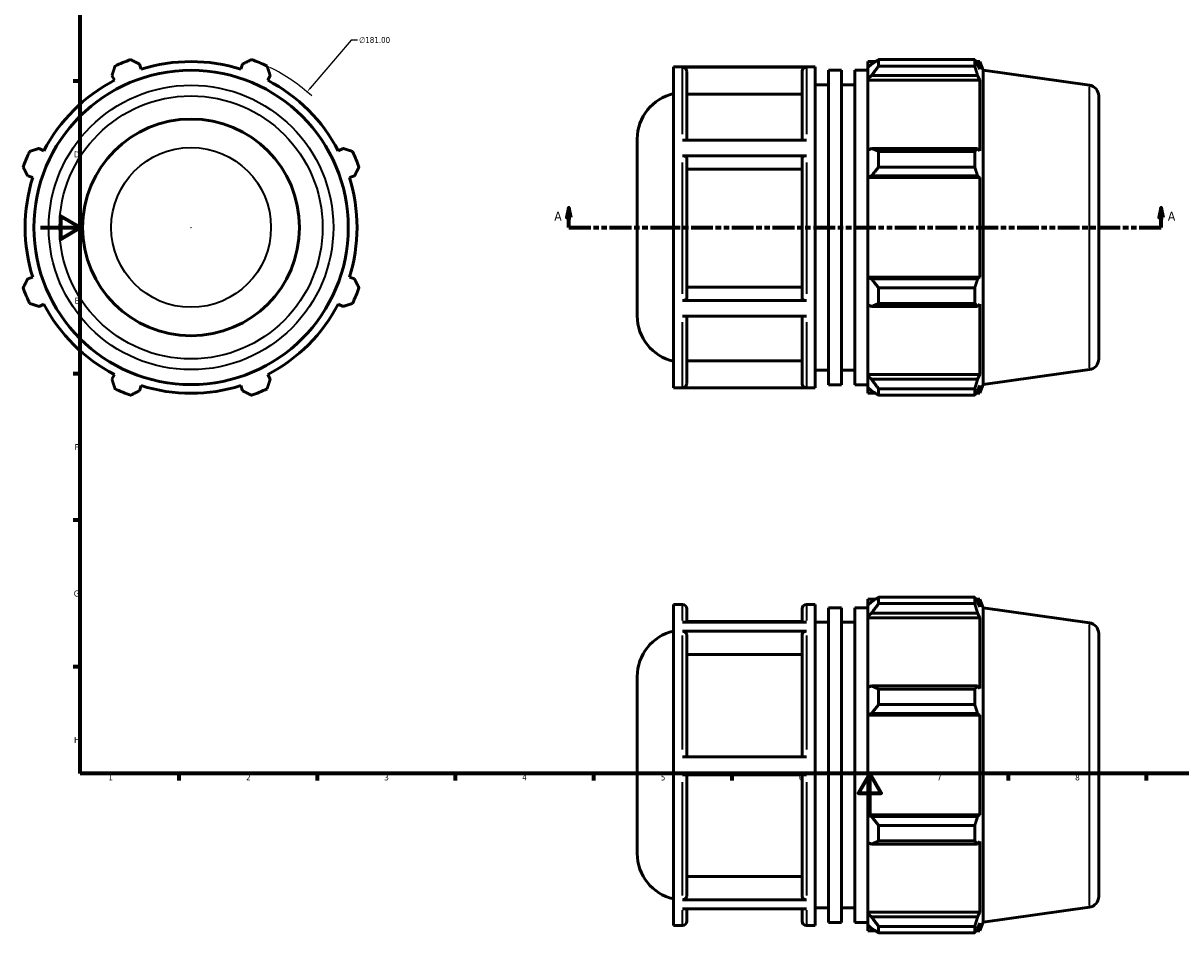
# Model space of a CAD drawing. Header units: millimetres. Extents: x -37 to 910, y -61 to 719.
# Tile 1 of 3: x -9 to 578, y -61 to 401. Entities that reach past the tile are written whole.
import ezdxf

# ---------------------------------------------------------------- set-up
doc = ezdxf.new("R2010")
doc.units = ezdxf.units.MM
doc.linetypes.add('DOUBLE_DASH_CHAIN', pattern=[1.2403, 0.6614, -0.0827, 0.1654, -0.0827, 0.1654, -0.0827])
for name, color, linetype, lineweight in [('Border (ANSI)', 7, 'Continuous', 70), ('Dimension (ANSI)', 7, 'Continuous', 25), ('Section Line (ANSI)', 7, 'DOUBLE_DASH_CHAIN', 70), ('Visible (ANSI)', 7, 'Continuous', 50), ('Visible Narrow (ANSI)', 7, 'Continuous', 35)]:
    doc.layers.add(name, color=color, linetype=linetype, lineweight=lineweight)
doc.styles.add('Label Text (ANSI)', font='tahoma.ttf')
doc.styles.add('Note Text (ANSI)', font='tahoma.ttf')
doc.dimstyles.new('Default - mm (ANSI)', dxfattribs={"dimtxt": 3.048, "dimasz": 2.5, "dimexe": 3.175, "dimexo": 1.6002, "dimgap": 0.8, "dimtad": 0, "dimtoh": 1, "dimrnd": 1e-08, "dimzin": 4, "dimdsep": 46, "dimtxsty": 'Note Text (ANSI)', "dimcen": 0.09, "dimdle": 10, "dimclrd": 256, "dimclre": 256, "dimclrt": 256, "dimadec": 1, "dimazin": 1, "dimtfac": 1, "dimtofl": 0, "dimtmove": 0, "dimatfit": 3, "dimfxl": 1, "dimtolj": 1, "dimtzin": 4, "dimlwd": -1, "dimlwe": -1, "dimarcsym": 0})

# ---------------------------------------------------------------- blocks, each defined once
blk = doc.blocks.new('Borders Default Border')
at = {"layer": 'Border (ANSI)'}
for p, q in [((20, 371.25), (16.55, 371.25)), ((20, 222.75), (16.55, 222.75)), ((20, 148.5), (16.55, 148.5)), ((20, 74.25), (16.55, 74.25)), ((70.08, 20), (70.08, 16.55)), ((140.17, 20), (140.17, 16.55)), ((210.25, 20), (210.25, 16.55)), ((280.33, 20), (280.33, 16.55)), ((350.42, 20), (350.42, 16.55)), ((490.58, 20), (490.58, 16.55)), ((560.67, 20), (560.67, 16.55))]:
    blk.add_line(p, q, dxfattribs=at)
at = {"layer": 'Border (ANSI)', "flags": 128}
for points in [[(20, 20), (20, 574), (821, 574), (821, 20), (20, 20)], [(0, 297), (20, 297), (10, 302.77), (10, 291.23), (20, 297)], [(420.5, 0), (420.5, 20), (414.73, 10), (426.27, 10), (420.5, 20)]]:
    blk.add_lwpolyline(points, dxfattribs=at)
at = {"layer": 'Border (ANSI)', "char_height": 3.05, "attachment_point": 7, "style": 'Note Text (ANSI)'}
for s, insert in [('D', (16.96, 332.6)), ('E', (17.21, 258.35)), ('F', (17.29, 184.1)), ('G', (16.81, 109.79)), ('H', (16.97, 35.6)), ('1', (34.35, 16.55)), ('2', (104.2, 16.55)), ('3', (174.26, 16.49)), ('4', (244.23, 16.55)), ('5', (314.48, 16.49)), ('6', (384.49, 16.49)), ('7', (454.6, 16.55)), ('8', (524.63, 16.48))]:
    blk.add_mtext(s, dxfattribs=dict(at, insert=insert))
blk = doc.blocks.new('2dTransSection0')
at = {"layer": 'Section Line (ANSI)', "linetype": 'Continuous'}
for p, q in [((267.88, 307.11), (266.88, 302.11)), ((267.88, 302.11), (267.88, 307.11)), ((268.88, 302.11), (267.88, 307.11)), ((568.18, 307.11), (567.18, 302.11)), ((568.18, 302.11), (568.18, 307.11)), ((569.18, 302.11), (568.18, 307.11)), ((266.88, 302.11), (268.88, 302.11)), ((267.88, 297.11), (267.88, 302.11)), ((567.18, 302.11), (569.18, 302.11)), ((568.18, 297.11), (568.18, 302.11)), ((267.88, 297.11), (278.94, 297.11)), ((557.12, 297.11), (568.18, 297.11))]:
    blk.add_line(p, q, dxfattribs=at)
at = {"layer": 'Section Line (ANSI)', "linetype": 'DOUBLE_DASH_CHAIN', "ltscale": 16.657326}
blk.add_line((267.88, 297.11), (568.18, 297.11), dxfattribs=at)
at = {"layer": 'Section Line (ANSI)', "linetype": 'Continuous', "flags": 128}
for points in [[(268.88, 302.11), (267.88, 307.11), (266.88, 302.11), (268.88, 302.11)], [(569.18, 302.11), (568.18, 307.11), (567.18, 302.11), (569.18, 302.11)]]:
    blk.add_lwpolyline(points, dxfattribs=at)
at = {"layer": 'Section Line (ANSI)'}
for points in [[(268.88, 302.11), (267.88, 307.11), (266.88, 302.11), (268.88, 302.11)], [(569.18, 302.11), (568.18, 307.11), (567.18, 302.11), (569.18, 302.11)]]:
    blk.add_solid(points, dxfattribs=at)
at = {"layer": 'Section Line (ANSI)', "char_height": 4.57, "attachment_point": 7, "style": 'Label Text (ANSI)'}
for insert in [(260.52, 300.61), (571.65, 300.61)]:
    blk.add_mtext('A', dxfattribs=dict(at, insert=insert))
blk = doc.blocks.new('*D10')
at = {"layer": 'Defpoints', "color": 0, "transparency": 16777216}
for p in [(135.08, 365.9), (17.48, 228.31)]:
    blk.add_point(p, dxfattribs=at)
at = {"layer": 'Dimension (ANSI)', "transparency": 16777216}
for p, q in [((157.48, 392.11), (136.7, 367.81)), ((160.7, 392.11), (157.48, 392.11)), ((76.19, 297.11), (76.37, 297.11)), ((76.28, 297.02), (76.28, 297.2))]:
    blk.add_line(p, q, dxfattribs=at)
blk.add_arc((76.28, 297.11), 90.5, 47.47045, 63.77889, dxfattribs=at)
blk.add_solid([(136.39, 368.08), (137.02, 367.53), (135.08, 365.9)], dxfattribs=at)
at = {"layer": 'Dimension (ANSI)', "transparency": 16777216, "insert": (161.5, 393.75), "char_height": 3.048, "attachment_point": 1, "style": 'Note Text (ANSI)'}
blk.add_mtext('\\A1;∅181.00', dxfattribs=at)

msp = doc.modelspace()

# ---------------------------------------------------------------- linework, layer by layer
at = {"layer": 'Visible (ANSI)'}
for p, q in [((424.961, 382.262), (424.961, 378.99)), ((424.961, 382.262), (473.676, 382.262)), ((473.676, 378.99), (473.676, 382.262)), ((50.972, 377.378), (50.155, 379.967)), ((102.406, 379.967), (101.59, 377.378)), ((320.917, 215.658), (320.917, 378.558)), ((320.917, 378.558), (392.788, 378.558)), ((388.303, 378.408), (325.403, 378.408)), ((327.603, 376.203), (327.603, 341.331)), ((386.103, 341.331), (386.103, 376.203)), ((392.788, 215.658), (392.788, 378.558)), ((399.474, 217.287), (399.474, 376.929)), ((399.474, 376.929), (406.16, 376.929)), ((406.16, 217.287), (406.16, 376.929)), ((412.846, 217.287), (412.846, 376.929)), ((412.846, 376.929), (419.531, 376.929)), ((419.531, 381.273), (419.531, 378.241)), ((419.531, 381.273), (423.384, 381.273)), ((421.341, 379.967), (419.531, 378.241)), ((419.531, 372.566), (419.531, 378.241)), ((473.676, 378.99), (424.961, 378.99)), ((474.314, 381.273), (476.236, 381.273)), ((476.236, 377.378), (475.139, 379.967)), ((478.031, 376.83), (476.236, 381.273)), ((476.236, 377.378), (476.236, 381.273)), ((478.031, 217.387), (478.031, 376.83)), ((531.797, 369.274), (478.031, 376.83)), ((36.164, 374.172), (37.418, 371.763)), ((115.144, 371.763), (116.397, 374.172)), ((419.531, 372.566), (421.341, 374.172)), ((419.531, 371.763), (419.531, 372.566)), ((419.531, 371.763), (419.531, 336.389)), ((419.531, 371.763), (476.236, 371.763)), ((421.341, 374.172), (475.139, 374.172)), ((475.139, 374.172), (476.236, 371.763)), ((476.236, 335.971), (476.236, 371.763)), ((386.103, 364.802), (327.603, 364.802)), ((392.788, 369.508), (399.474, 369.508)), ((406.16, 369.508), (412.846, 369.508)), ((536.531, 363.827), (536.531, 230.389)), ((302.531, 252.194), (302.531, 342.022)), ((325.403, 341.331), (388.303, 341.331)), ((1.625, 335.971), (-0.783, 337.225)), ((153.344, 337.225), (150.936, 335.971)), ((421.341, 337.225), (419.531, 336.389)), ((419.531, 322.689), (419.531, 336.389)), ((475.139, 337.225), (421.341, 337.225)), ((424.961, 335.653), (424.961, 327.752)), ((424.961, 335.653), (473.676, 335.653)), ((473.676, 327.752), (473.676, 335.653)), ((476.236, 335.971), (475.139, 337.225)), ((388.303, 333.47), (325.403, 333.47)), ((327.603, 332.368), (327.603, 261.086)), ((386.103, 261.086), (386.103, 332.368)), ((-6.578, 323.233), (-3.989, 322.417)), ((156.55, 322.417), (159.14, 323.233)), ((386.103, 326.667), (327.603, 326.667)), ((419.531, 322.689), (421.341, 323.233)), ((421.341, 323.233), (475.139, 323.233)), ((473.676, 327.752), (424.961, 327.752)), ((475.139, 323.233), (476.236, 322.417)), ((419.531, 322.417), (419.531, 322.689)), ((419.531, 322.417), (419.531, 271.799)), ((419.531, 322.417), (476.236, 322.417)), ((476.236, 271.799), (476.236, 322.417)), ((-3.989, 271.799), (-6.578, 270.983)), ((159.14, 270.983), (156.55, 271.799)), ((419.531, 271.527), (419.531, 271.799)), ((419.531, 271.799), (476.236, 271.799)), ((421.341, 270.983), (419.531, 271.527)), ((419.531, 257.827), (419.531, 271.527)), ((475.139, 270.983), (421.341, 270.983)), ((476.236, 271.799), (475.139, 270.983)), ((327.603, 266.782), (386.103, 266.782)), ((424.961, 266.464), (424.961, 258.564)), ((424.961, 266.464), (473.676, 266.464)), ((473.676, 258.564), (473.676, 266.464)), ((325.403, 259.984), (388.303, 259.984)), ((473.676, 258.564), (424.961, 258.564)), ((-0.783, 256.991), (1.625, 258.245)), ((150.936, 258.245), (153.344, 256.991)), ((419.531, 257.827), (421.341, 256.991)), ((419.531, 257.827), (419.531, 222.453)), ((421.341, 256.991), (475.139, 256.991)), ((475.139, 256.991), (476.236, 258.245)), ((476.236, 222.453), (476.236, 258.245)), ((388.303, 252.171), (325.403, 252.171)), ((327.603, 252.171), (327.603, 217.964)), ((386.103, 217.964), (386.103, 252.171)), ((327.603, 229.357), (386.103, 229.357)), ((392.788, 224.708), (399.474, 224.708)), ((406.16, 224.708), (412.846, 224.708)), ((531.797, 224.943), (478.031, 217.387)), ((37.418, 222.453), (36.164, 220.045)), ((116.397, 220.045), (115.144, 222.453)), ((399.474, 217.287), (406.16, 217.287)), ((412.846, 217.287), (419.531, 217.287)), ((419.531, 221.65), (419.531, 222.453)), ((419.531, 222.453), (476.236, 222.453)), ((419.531, 215.975), (419.531, 221.65)), ((421.341, 220.045), (419.531, 221.65)), ((475.139, 220.045), (421.341, 220.045)), ((476.236, 222.453), (475.139, 220.045)), ((478.031, 217.387), (476.236, 212.943)), ((50.155, 214.249), (50.972, 216.839)), ((101.59, 216.839), (102.406, 214.249)), ((320.917, 215.658), (392.788, 215.658)), ((325.403, 215.761), (388.303, 215.761)), ((419.531, 215.975), (421.341, 214.249)), ((419.531, 215.975), (419.531, 212.943)), ((419.531, 212.943), (423.384, 212.943)), ((424.961, 215.227), (424.961, 211.954)), ((424.961, 215.227), (473.676, 215.227)), ((473.676, 211.954), (424.961, 211.954)), ((473.676, 211.954), (473.676, 215.227)), ((474.314, 212.943), (476.236, 212.943)), ((475.139, 214.249), (476.236, 216.839)), ((476.236, 212.943), (476.236, 216.839)), ((320.917, -57.102), (320.917, 105.798)), ((320.917, 105.798), (325.403, 105.798)), ((388.303, 105.798), (392.788, 105.798)), ((392.788, -57.102), (392.788, 105.798)), ((419.531, 108.513), (419.531, 105.481)), ((419.531, 108.513), (423.384, 108.513)), ((421.341, 107.207), (419.531, 105.481)), ((424.961, 109.502), (424.961, 106.229)), ((424.961, 109.502), (473.676, 109.502)), ((473.676, 106.229), (424.961, 106.229)), ((473.676, 106.229), (473.676, 109.502)), ((474.314, 108.513), (476.236, 108.513)), ((476.236, 104.618), (475.139, 107.207)), ((478.031, 104.07), (476.236, 108.513)), ((476.236, 104.618), (476.236, 108.513)), ((327.603, 103.598), (327.603, 96.846)), ((386.103, 96.846), (386.103, 103.598)), ((399.474, -55.473), (399.474, 104.169)), ((399.474, 104.169), (406.16, 104.169)), ((406.16, -55.473), (406.16, 104.169)), ((412.846, -55.473), (412.846, 104.169)), ((412.846, 104.169), (419.531, 104.169)), ((419.531, 99.806), (419.531, 105.481)), ((419.531, 99.806), (421.341, 101.412)), ((419.531, 99.003), (419.531, 99.806)), ((421.341, 101.412), (475.139, 101.412)), ((475.139, 101.412), (476.236, 99.003)), ((478.031, -55.374), (478.031, 104.07)), ((531.797, 96.513), (478.031, 104.07)), ((325.403, 96.846), (388.303, 96.846)), ((386.103, 97.231), (327.603, 97.231)), ((392.788, 96.748), (399.474, 96.748)), ((406.16, 96.748), (412.846, 96.748)), ((419.531, 99.003), (419.531, 63.629)), ((419.531, 99.003), (476.236, 99.003)), ((476.236, 63.211), (476.236, 99.003)), ((388.303, 92.28), (325.403, 92.28)), ((327.603, 90.371), (327.603, 28.447)), ((386.103, 28.447), (386.103, 90.371)), ((536.531, 91.067), (536.531, -42.371)), ((386.103, 80.497), (327.603, 80.497)), ((302.531, -20.566), (302.531, 69.262)), ((421.341, 64.465), (419.531, 63.629)), ((419.531, 49.929), (419.531, 63.629)), ((475.139, 64.465), (421.341, 64.465)), ((424.961, 62.893), (424.961, 54.992)), ((424.961, 62.893), (473.676, 62.893)), ((473.676, 54.992), (473.676, 62.893)), ((476.236, 63.211), (475.139, 64.465)), ((473.676, 54.992), (424.961, 54.992)), ((419.531, 49.929), (421.341, 50.473)), ((419.531, 49.657), (419.531, 49.929)), ((419.531, 49.657), (419.531, -0.961)), ((419.531, 49.657), (476.236, 49.657)), ((421.341, 50.473), (475.139, 50.473)), ((475.139, 50.473), (476.236, 49.657)), ((476.236, -0.961), (476.236, 49.657)), ((325.403, 28.447), (388.303, 28.447)), ((388.303, 19.397), (325.403, 19.397)), ((327.603, 19.397), (327.603, -42.143)), ((386.103, -42.143), (386.103, 19.397)), ((419.531, -1.233), (419.531, -0.961)), ((419.531, -0.961), (476.236, -0.961)), ((419.531, -14.933), (419.531, -1.233)), ((421.341, -1.777), (419.531, -1.233)), ((475.139, -1.777), (421.341, -1.777)), ((476.236, -0.961), (475.139, -1.777)), ((424.961, -6.296), (424.961, -14.196)), ((424.961, -6.296), (473.676, -6.296)), ((473.676, -14.196), (473.676, -6.296)), ((419.531, -14.933), (419.531, -50.307)), ((419.531, -14.933), (421.341, -15.769)), ((421.341, -15.769), (475.139, -15.769)), ((473.676, -14.196), (424.961, -14.196)), ((475.139, -15.769), (476.236, -14.515)), ((476.236, -50.307), (476.236, -14.515)), ((327.603, -32.277), (386.103, -32.277)), ((325.403, -44.051), (388.303, -44.051)), ((388.303, -48.535), (325.403, -48.535)), ((327.603, -48.535), (327.603, -54.902)), ((386.103, -54.902), (386.103, -48.535)), ((392.788, -48.052), (399.474, -48.052)), ((406.16, -48.052), (412.846, -48.052)), ((419.531, -51.11), (419.531, -50.307)), ((419.531, -50.307), (476.236, -50.307)), ((419.531, -56.785), (419.531, -51.11)), ((421.341, -52.715), (419.531, -51.11)), ((475.139, -52.715), (421.341, -52.715)), ((476.236, -50.307), (475.139, -52.715)), ((531.797, -47.817), (478.031, -55.374)), ((320.917, -57.102), (325.403, -57.102)), ((388.303, -57.102), (392.788, -57.102)), ((399.474, -55.473), (406.16, -55.473)), ((412.846, -55.473), (419.531, -55.473)), ((419.531, -56.785), (419.531, -59.817)), ((419.531, -56.785), (421.341, -58.511)), ((424.961, -57.533), (424.961, -60.806)), ((424.961, -57.533), (473.676, -57.533)), ((473.676, -60.806), (473.676, -57.533)), ((475.139, -58.511), (476.236, -55.922)), ((478.031, -55.374), (476.236, -59.817)), ((476.236, -59.817), (476.236, -55.922)), ((419.531, -59.817), (423.384, -59.817)), ((473.676, -60.806), (424.961, -60.806)), ((474.314, -59.817), (476.236, -59.817))]:
    msp.add_line(p, q, dxfattribs=at)
for radius in [79.722, 55]:
    msp.add_circle((76.281, 297.108), radius, dxfattribs=at)
for centre, radius, start, end in [((76.281, 297.108), 90.5, 109.791984, 115.208016), ((76.281, 297.108), 90.5, 64.791984, 70.208016), ((76.281, 297.108), 84.165, 72.5, 107.5), ((76.281, 297.108), 84.165, 117.5, 152.5), ((76.281, 297.108), 84.165, 27.5, 62.5), ((326.061, 342.022), 23.53, 102.628384, 180), ((531.031, 363.827), 5.5, 0, 82), ((76.281, 297.108), 90.5, 154.791984, 160.208016), ((76.281, 297.108), 90.5, 19.791984, 25.208016), ((76.281, 297.108), 84.165, 162.5, 197.5), ((76.281, 297.108), 84.165, 342.5, 17.5), ((76.281, 297.108), 90.5, 199.791984, 205.208016), ((76.281, 297.108), 90.5, 334.791984, 340.208016), ((76.281, 297.108), 84.165, 207.5, 242.5), ((76.281, 297.108), 84.165, 297.5, 332.5), ((326.061, 252.194), 23.53, 180, 257.371616), ((531.031, 230.389), 5.5, 278, 0), ((76.281, 297.108), 90.5, 244.791984, 250.208016), ((76.281, 297.108), 84.165, 252.5, 287.5), ((76.281, 297.108), 90.5, 289.791984, 295.208016), ((325.403, 103.598), 2.2, 0, 90), ((388.303, 103.598), 2.2, 90, 180), ((531.031, 91.067), 5.5, 0, 82), ((326.061, 69.262), 23.53, 102.628384, 180), ((326.061, -20.566), 23.53, 180, 257.371616), ((531.031, -42.371), 5.5, 278, 0), ((325.403, -54.902), 2.2, 270, 0), ((388.303, -54.902), 2.2, 180, 270)]:
    msp.add_arc(centre, radius, start, end, dxfattribs=at)
for points, weights in [([(45.637, 382.262), (47.942, 381.091), (50.155, 379.967)], [1, 1.00133268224, 1.00184863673]), ([(102.406, 379.967), (104.619, 381.091), (106.925, 382.262)], [1.00184863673, 1.00133268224, 1]), ([(424.961, 382.262), (423.079, 381.091), (421.341, 379.967)], [1.01170343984, 1.00849599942, 1.00447807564]), ([(473.676, 382.262), (474.437, 381.091), (475.139, 379.967)], [1, 1.00133268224, 1.00184863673]), ([(36.164, 374.172), (36.934, 376.531), (37.736, 378.99)], [1.00184863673, 1.00133268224, 1]), ([(114.825, 378.99), (115.627, 376.531), (116.397, 374.172)], [1, 1.00133268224, 1.00184863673]), ([(421.341, 374.172), (423.079, 376.531), (424.961, 378.99)], [1.00447807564, 1.00849599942, 1.01170343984]), ([(475.139, 374.172), (474.437, 376.531), (473.676, 378.99)], [1.00184863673, 1.00133268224, 1]), ([(-5.601, 335.653), (-3.143, 336.455), (-0.783, 337.225)], [1, 1.00133268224, 1.00184863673]), ([(153.344, 337.225), (155.704, 336.455), (158.162, 335.653)], [1.00184863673, 1.00133268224, 1]), ([(424.961, 335.653), (423.079, 336.455), (421.341, 337.225)], [1.01170343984, 1.00849599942, 1.00447807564]), ([(473.676, 335.653), (474.437, 336.455), (475.139, 337.225)], [1, 1.00133268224, 1.00184863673]), ([(-6.578, 323.233), (-7.702, 325.447), (-8.873, 327.752)], [1.00184863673, 1.00133268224, 1]), ([(161.435, 327.752), (160.264, 325.447), (159.14, 323.233)], [1, 1.00133268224, 1.00184863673]), ([(421.341, 323.233), (423.079, 325.447), (424.961, 327.752)], [1.00447807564, 1.00849599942, 1.01170343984]), ([(475.139, 323.233), (474.437, 325.447), (473.676, 327.752)], [1.00184863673, 1.00133268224, 1]), ([(-8.873, 266.464), (-7.702, 268.77), (-6.578, 270.983)], [1, 1.00133268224, 1.00184863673]), ([(159.14, 270.983), (160.264, 268.77), (161.435, 266.464)], [1.00184863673, 1.00133268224, 1]), ([(424.961, 266.464), (423.079, 268.77), (421.341, 270.983)], [1.01170343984, 1.00849599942, 1.00447807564]), ([(473.676, 266.464), (474.437, 268.77), (475.139, 270.983)], [1, 1.00133268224, 1.00184863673]), ([(-0.783, 256.991), (-3.143, 257.761), (-5.601, 258.564)], [1.00184863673, 1.00133268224, 1]), ([(158.162, 258.564), (155.704, 257.761), (153.344, 256.991)], [1, 1.00133268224, 1.00184863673]), ([(421.341, 256.991), (423.079, 257.761), (424.961, 258.564)], [1.00447807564, 1.00849599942, 1.01170343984]), ([(475.139, 256.991), (474.437, 257.761), (473.676, 258.564)], [1.00184863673, 1.00133268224, 1]), ([(37.736, 215.227), (36.934, 217.685), (36.164, 220.045)], [1, 1.00133268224, 1.00184863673]), ([(116.397, 220.045), (115.627, 217.685), (114.825, 215.227)], [1.00184863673, 1.00133268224, 1]), ([(424.961, 215.227), (423.079, 217.685), (421.341, 220.045)], [1.01170343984, 1.00849599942, 1.00447807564]), ([(473.676, 215.227), (474.437, 217.685), (475.139, 220.045)], [1, 1.00133268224, 1.00184863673]), ([(50.155, 214.249), (47.942, 213.125), (45.637, 211.954)], [1.00184863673, 1.00133268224, 1]), ([(106.925, 211.954), (104.619, 213.125), (102.406, 214.249)], [1, 1.00133268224, 1.00184863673]), ([(421.341, 214.249), (423.079, 213.125), (424.961, 211.954)], [1.00447807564, 1.00849599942, 1.01170343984]), ([(475.139, 214.249), (474.437, 213.125), (473.676, 211.954)], [1.00184863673, 1.00133268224, 1]), ([(424.961, 109.502), (423.079, 108.331), (421.341, 107.207)], [1.01170343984, 1.00849599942, 1.00447807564]), ([(421.341, 101.412), (423.079, 103.771), (424.961, 106.229)], [1.00447807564, 1.00849599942, 1.01170343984]), ([(473.676, 109.502), (474.437, 108.331), (475.139, 107.207)], [1, 1.00133268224, 1.00184863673]), ([(475.139, 101.412), (474.437, 103.771), (473.676, 106.229)], [1.00184863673, 1.00133268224, 1]), ([(424.961, 62.893), (423.079, 63.695), (421.341, 64.465)], [1.01170343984, 1.00849599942, 1.00447807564]), ([(473.676, 62.893), (474.437, 63.695), (475.139, 64.465)], [1, 1.00133268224, 1.00184863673]), ([(421.341, 50.473), (423.079, 52.687), (424.961, 54.992)], [1.00447807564, 1.00849599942, 1.01170343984]), ([(475.139, 50.473), (474.437, 52.687), (473.676, 54.992)], [1.00184863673, 1.00133268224, 1]), ([(424.961, -6.296), (423.079, -3.99), (421.341, -1.777)], [1.01170343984, 1.00849599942, 1.00447807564]), ([(473.676, -6.296), (474.437, -3.99), (475.139, -1.777)], [1, 1.00133268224, 1.00184863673]), ([(421.341, -15.769), (423.079, -14.999), (424.961, -14.196)], [1.00447807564, 1.00849599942, 1.01170343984]), ([(475.139, -15.769), (474.437, -14.999), (473.676, -14.196)], [1.00184863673, 1.00133268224, 1]), ([(424.961, -57.533), (423.079, -55.075), (421.341, -52.715)], [1.01170343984, 1.00849599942, 1.00447807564]), ([(473.676, -57.533), (474.437, -55.075), (475.139, -52.715)], [1, 1.00133268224, 1.00184863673]), ([(421.341, -58.511), (423.079, -59.635), (424.961, -60.806)], [1.00447807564, 1.00849599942, 1.01170343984]), ([(475.139, -58.511), (474.437, -59.635), (473.676, -60.806)], [1.00184863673, 1.00133268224, 1])]:
    msp.add_rational_spline(points, weights, degree=2, dxfattribs=at)
for points, knots in [([(325.403, 378.408), (325.674, 378.408), (325.993, 378.344), (326.495, 378.136), (326.766, 377.955), (327.15, 377.57), (327.331, 377.299), (327.539, 376.796), (327.603, 376.476), (327.603, 376.203)], [0, 0, 0, 0, 0.08140398, 0.08140398, 0.16288502, 0.16288502, 0.2444621, 0.2444621, 0.32612334, 0.32612334, 0.32612334, 0.32612334]), ([(386.103, 376.203), (386.103, 376.476), (386.166, 376.796), (386.374, 377.299), (386.555, 377.57), (386.94, 377.955), (387.21, 378.136), (387.712, 378.344), (388.031, 378.408), (388.303, 378.408)], [0.97840023, 0.97840023, 0.97840023, 0.97840023, 1.06006147, 1.06006147, 1.14163855, 1.14163855, 1.22311959, 1.22311959, 1.30452357, 1.30452357, 1.30452357, 1.30452357]), ([(325.403, 333.47), (325.674, 333.47), (325.993, 333.438), (326.495, 333.334), (326.766, 333.244), (327.15, 333.051), (327.331, 332.916), (327.539, 332.664), (327.603, 332.504), (327.603, 332.368)], [0, 0, 0, 0, 0.08140398, 0.08140398, 0.16288502, 0.16288502, 0.2444621, 0.2444621, 0.32612334, 0.32612334, 0.32612334, 0.32612334]), ([(386.103, 332.368), (386.103, 332.504), (386.166, 332.664), (386.374, 332.916), (386.555, 333.051), (386.94, 333.244), (387.21, 333.334), (387.712, 333.438), (388.031, 333.47), (388.303, 333.47)], [0.97840023, 0.97840023, 0.97840023, 0.97840023, 1.06006147, 1.06006147, 1.14163855, 1.14163855, 1.22311959, 1.22311959, 1.30452357, 1.30452357, 1.30452357, 1.30452357]), ([(327.603, 261.086), (327.603, 260.95), (327.539, 260.79), (327.331, 260.539), (327.15, 260.403), (326.766, 260.211), (326.495, 260.12), (325.993, 260.016), (325.674, 259.984), (325.403, 259.984)], [0.97809593, 0.97809593, 0.97809593, 0.97809593, 1.05969148, 1.05969148, 1.14122943, 1.14122943, 1.22270161, 1.22270161, 1.30412102, 1.30412102, 1.30412102, 1.30412102]), ([(388.303, 259.984), (388.031, 259.984), (387.712, 260.016), (387.21, 260.12), (386.939, 260.211), (386.555, 260.403), (386.374, 260.539), (386.166, 260.79), (386.103, 260.95), (386.103, 261.086)], [0, 0, 0, 0, 0.0814194, 0.0814194, 0.16289159, 0.16289159, 0.24442954, 0.24442954, 0.32602509, 0.32602509, 0.32602509, 0.32602509]), ([(327.603, 217.964), (327.603, 217.692), (327.539, 217.372), (327.331, 216.87), (327.15, 216.598), (326.766, 216.214), (326.495, 216.033), (325.993, 215.825), (325.674, 215.761), (325.403, 215.761)], [0.97809593, 0.97809593, 0.97809593, 0.97809593, 1.05969148, 1.05969148, 1.14122943, 1.14122943, 1.22270161, 1.22270161, 1.30412102, 1.30412102, 1.30412102, 1.30412102]), ([(388.303, 215.761), (388.031, 215.761), (387.712, 215.825), (387.21, 216.033), (386.939, 216.214), (386.555, 216.598), (386.374, 216.87), (386.166, 217.372), (386.103, 217.692), (386.103, 217.964)], [0, 0, 0, 0, 0.0814194, 0.0814194, 0.16289159, 0.16289159, 0.24442954, 0.24442954, 0.32602509, 0.32602509, 0.32602509, 0.32602509]), ([(325.403, 92.28), (325.674, 92.28), (325.993, 92.225), (326.495, 92.045), (326.766, 91.888), (327.15, 91.555), (327.331, 91.319), (327.539, 90.884), (327.603, 90.607), (327.603, 90.371)], [0, 0, 0, 0, 0.08140398, 0.08140398, 0.16288502, 0.16288502, 0.2444621, 0.2444621, 0.32612334, 0.32612334, 0.32612334, 0.32612334]), ([(386.103, 90.371), (386.103, 90.607), (386.166, 90.884), (386.374, 91.319), (386.555, 91.555), (386.94, 91.888), (387.21, 92.045), (387.712, 92.225), (388.031, 92.28), (388.303, 92.28)], [0.97840023, 0.97840023, 0.97840023, 0.97840023, 1.06006147, 1.06006147, 1.14163855, 1.14163855, 1.22311959, 1.22311959, 1.30452357, 1.30452357, 1.30452357, 1.30452357]), ([(327.603, -42.143), (327.603, -42.379), (327.539, -42.656), (327.331, -43.091), (327.15, -43.326), (326.766, -43.659), (326.495, -43.816), (325.993, -43.996), (325.674, -44.051), (325.403, -44.051)], [0.97809593, 0.97809593, 0.97809593, 0.97809593, 1.05969148, 1.05969148, 1.14122943, 1.14122943, 1.22270161, 1.22270161, 1.30412102, 1.30412102, 1.30412102, 1.30412102]), ([(388.303, -44.051), (388.031, -44.051), (387.712, -43.996), (387.21, -43.816), (386.939, -43.659), (386.555, -43.326), (386.374, -43.091), (386.166, -42.656), (386.103, -42.379), (386.103, -42.143)], [0, 0, 0, 0, 0.0814194, 0.0814194, 0.16289159, 0.16289159, 0.24442954, 0.24442954, 0.32602509, 0.32602509, 0.32602509, 0.32602509])]:
    msp.add_open_spline(points, degree=3, knots=knots, dxfattribs=at)
at = {"layer": 'Visible Narrow (ANSI)'}
for p, q in [((325.403, 344.483), (325.403, 378.087)), ((388.303, 378.087), (388.303, 344.483)), ((531.797, 225.831), (531.797, 368.385)), ((325.403, 263.417), (325.403, 330.02)), ((388.303, 330.02), (388.303, 263.417)), ((325.403, 216.042), (325.403, 249.042)), ((388.303, 249.042), (388.303, 216.042)), ((325.403, 97.704), (325.403, 105.775)), ((388.303, 105.775), (388.303, 97.704)), ((531.797, -46.929), (531.797, 95.625)), ((325.403, 32.248), (325.403, 90.103)), ((388.303, 90.103), (388.303, 32.248)), ((325.403, -41.907), (325.403, 15.599)), ((388.303, 15.599), (388.303, -41.907)), ((325.403, -57.08), (325.403, -49.357)), ((388.303, -49.357), (388.303, -57.08))]:
    msp.add_line(p, q, dxfattribs=at)
for radius in [72.165, 66.719, 40.52]:
    msp.add_circle((76.281, 297.108), radius, dxfattribs=at)

# ---------------------------------------------------------------- block references
msp.add_blockref('Borders Default Border', (0, 0))
at = {"layer": 'Section Line (ANSI)'}
msp.add_blockref('2dTransSection0', (0, 0), dxfattribs=at)

# ---------------------------------------------------------------- dimensions: what is measured, and where the dimension line sits
at = {"layer": 'Dimension (ANSI)'}
dim = msp.add_diameter_dim_2p(p1=(17.482, 228.311), p2=(135.079, 365.905), dimstyle='Default - mm (ANSI)', override={"dimtih": 1, "dimdec": 2, "dimlfac": 1, "dimtp": 0, "dimtm": 0, "dimtdec": 2}, dxfattribs=at)
dim.commit()
dim.dimension.update_dxf_attribs({"geometry": '*D10', "text_midpoint": (169.339, 392.113), "dimtype": 163})

doc.saveas('drawing.dxf')
